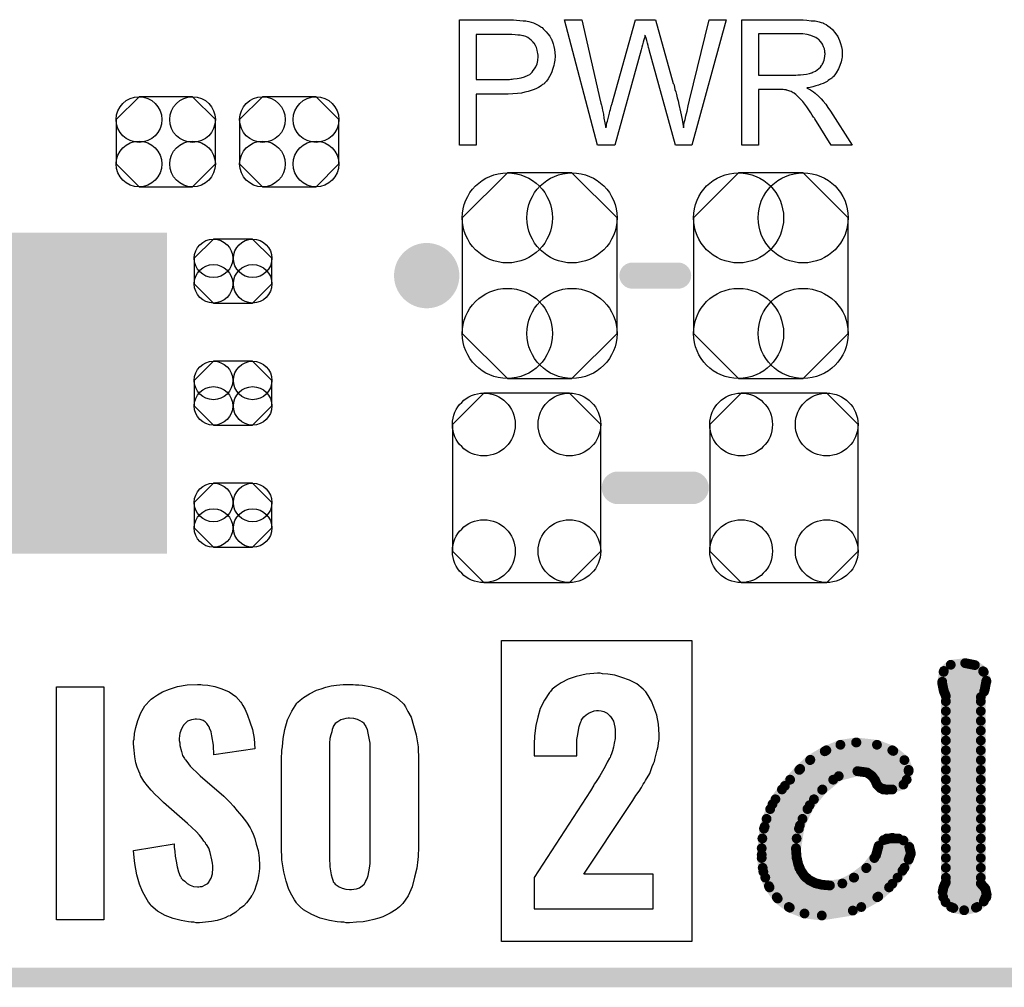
# Model space of a CAD drawing. Extents: x -0.07 to 0.95, y -0.15 to 2.1.
# Tile 2 of 15: x 0.35 to 0.65, y -0.15 to 0.14. Entities that reach past the tile are written whole.
import ezdxf

# ---------------------------------------------------------------- set-up
doc = ezdxf.new("R2010")
doc.units = 0
doc.layers.get('0').update_dxf_attribs({"linetype": 'CONTINUOUS'})
for name, color, linetype in [('gko', 6, 'CONTINUOUS'), ('gto', 2, 'CONTINUOUS'), ('gts', 1, 'CONTINUOUS')]:
    doc.layers.add(name, color=color, linetype=linetype)

# ---------------------------------------------------------------- blocks, each defined once
blk = doc.blocks.new('D29')
at = {"const_width": 0.005}
blk.add_lwpolyline([(-0.0025, 0, 1), (0.0025, 0, 1)], format="xyb", close=True, dxfattribs=at)
blk = doc.blocks.new('D28')
at = {"const_width": 0.0015}
blk.add_lwpolyline([(-0.00075, 0, 1), (0.00075, 0, 1)], format="xyb", close=True, dxfattribs=at)
blk = doc.blocks.new('D26')
at = {"const_width": 0.004}
blk.add_lwpolyline([(-0.002, 0, 1), (0.002, 0, 1)], format="xyb", close=True, dxfattribs=at)
blk = doc.blocks.new('D66')
blk.add_lwpolyline([(-0.0152, 0.0068), (-0.0152, -0.0068), (-0.0082, -0.0138), (0.0082, -0.0138), (0.0152, -0.0068), (0.0152, 0.0068), (0.0082, 0.0138), (-0.0082, 0.0138)], close=True)
for centre in [(-0.0082, 0.0068), (0.0082, 0.0068), (-0.0082, -0.0068), (0.0082, -0.0068)]:
    blk.add_circle(centre, 0.007)
blk = doc.blocks.new('D67')
blk.add_lwpolyline([(-0.0237, 0.0177), (-0.0237, -0.0177), (-0.0099, -0.0315), (0.0099, -0.0315), (0.0237, -0.0177), (0.0237, 0.0177), (0.0099, 0.0315), (-0.0099, 0.0315)], close=True)
for centre in [(-0.0099, 0.0177), (0.0099, 0.0177), (-0.0099, -0.0177), (0.0099, -0.0177)]:
    blk.add_circle(centre, 0.0138)
blk = doc.blocks.new('D68')
blk.add_lwpolyline([(0.0227, -0.0194), (0.0227, 0.0194), (0.0131, 0.029), (-0.0131, 0.029), (-0.0227, 0.0194), (-0.0227, -0.0194), (-0.0131, -0.029), (0.0131, -0.029)], close=True)
for centre in [(-0.0131, 0.0194), (0.0131, 0.0194), (-0.0131, -0.0194), (0.0131, -0.0194)]:
    blk.add_circle(centre, 0.0096)
blk = doc.blocks.new('D58')
at = {"const_width": 0.0984}
blk.add_lwpolyline([(-0.0315, 0), (0.0315, 0)], dxfattribs=at)
blk = doc.blocks.new('D69')
blk.add_lwpolyline([(0.006, 0.0098), (-0.006, 0.0098), (-0.0119, 0.0039), (-0.0119, -0.0039), (-0.006, -0.0098), (0.006, -0.0098), (0.0119, -0.0039), (0.0119, 0.0039)], close=True)
for centre in [(-0.006, 0.0039), (0.006, 0.0039), (-0.006, -0.0039), (0.006, -0.0039)]:
    blk.add_circle(centre, 0.0059)

msp = doc.modelspace()

# ---------------------------------------------------------------- linework, layer by layer
at = {"layer": 'gko', "color": 6, "const_width": 0.006}
msp.add_lwpolyline([(-0.05, -0.15), (0.85, -0.15)], dxfattribs=at)
at = {"layer": 'gto', "color": 2}
for points in [[(0.4976, 0.1434), (0.4985, 0.1433), (0.4995, 0.1432), (0.5005, 0.1431), (0.5013, 0.143), (0.5014, 0.143), (0.5018, 0.1429), (0.5023, 0.1428), (0.503, 0.1426), (0.5037, 0.1424), (0.5045, 0.142), (0.5053, 0.1416), (0.506, 0.1412), (0.5061, 0.1411), (0.5064, 0.141), (0.5067, 0.1406), (0.5071, 0.1402), (0.5076, 0.1397), (0.5081, 0.1391), (0.5087, 0.1384), (0.5091, 0.1375), (0.5092, 0.1374), (0.5093, 0.1371), (0.5095, 0.1366), (0.5097, 0.136), (0.5099, 0.1352), (0.5101, 0.1343), (0.5102, 0.1333), (0.5103, 0.1322), (0.5103, 0.1322), (0.5103, 0.132), (0.5103, 0.1318), (0.5102, 0.1314), (0.5102, 0.131), (0.5101, 0.1305), (0.51, 0.13), (0.5099, 0.1294), (0.5095, 0.1281), (0.5093, 0.1274), (0.509, 0.1267), (0.5086, 0.126), (0.5082, 0.1253), (0.5077, 0.1246), (0.5071, 0.124), (0.5071, 0.1239), (0.507, 0.1238), (0.5068, 0.1236), (0.5065, 0.1235), (0.5062, 0.1232), (0.5058, 0.1229), (0.5052, 0.1226), (0.5046, 0.1223), (0.5039, 0.122), (0.503, 0.1217), (0.5021, 0.1214), (0.5011, 0.1212), (0.5, 0.1209), (0.4988, 0.1208), (0.4974, 0.1207), (0.4959, 0.1206), (0.4861, 0.1206), (0.4861, 0.105), (0.481, 0.105), (0.481, 0.1434), (0.4968, 0.1434), (0.4976, 0.1434)], [(0.5522, 0.105), (0.5472, 0.105), (0.5391, 0.1342), (0.5391, 0.1343), (0.5391, 0.1344), (0.539, 0.1346), (0.5389, 0.1349), (0.5388, 0.1355), (0.5386, 0.1362), (0.5384, 0.137), (0.5382, 0.1377), (0.538, 0.1383), (0.5379, 0.1386), (0.5379, 0.1387), (0.5379, 0.1387), (0.5378, 0.1386), (0.5378, 0.1383), (0.5377, 0.1378), (0.5375, 0.1372), (0.5373, 0.1365), (0.5371, 0.1357), (0.5369, 0.135), (0.5367, 0.1342), (0.5286, 0.105), (0.5233, 0.105), (0.5132, 0.1434), (0.5185, 0.1434), (0.5242, 0.1182), (0.5242, 0.1182), (0.5243, 0.118), (0.5243, 0.1178), (0.5244, 0.1175), (0.5245, 0.1172), (0.5246, 0.1168), (0.5247, 0.1163), (0.5248, 0.1157), (0.5251, 0.1145), (0.5253, 0.1132), (0.5256, 0.1118), (0.5259, 0.1103), (0.5259, 0.1104), (0.526, 0.1106), (0.5261, 0.1109), (0.5261, 0.1113), (0.5262, 0.1118), (0.5264, 0.1123), (0.5267, 0.1135), (0.527, 0.1148), (0.5271, 0.1154), (0.5273, 0.1159), (0.5274, 0.1164), (0.5275, 0.1169), (0.5276, 0.1172), (0.5277, 0.1174), (0.5349, 0.1434), (0.5411, 0.1434), (0.5465, 0.1239), (0.5465, 0.1239), (0.5467, 0.1236), (0.5468, 0.1232), (0.5469, 0.1227), (0.547, 0.122), (0.5473, 0.1213), (0.5475, 0.1205), (0.5477, 0.1195), (0.548, 0.1185), (0.5482, 0.1174), (0.5487, 0.1152), (0.5492, 0.1128), (0.5496, 0.1103), (0.5496, 0.1104), (0.5497, 0.1105), (0.5497, 0.1107), (0.5498, 0.111), (0.5498, 0.1113), (0.5499, 0.1117), (0.55, 0.1122), (0.5502, 0.1128), (0.5504, 0.114), (0.5508, 0.1154), (0.5511, 0.117), (0.5515, 0.1187), (0.5575, 0.1434), (0.5627, 0.1434), (0.5522, 0.105)], [(0.5858, 0.1434), (0.5863, 0.1434), (0.5874, 0.1433), (0.5887, 0.1431), (0.59, 0.143), (0.5912, 0.1427), (0.5918, 0.1425), (0.5923, 0.1424), (0.5924, 0.1424), (0.5924, 0.1423), (0.5928, 0.1421), (0.5933, 0.1419), (0.5939, 0.1415), (0.5946, 0.141), (0.5953, 0.1404), (0.5959, 0.1396), (0.5966, 0.1387), (0.5966, 0.1386), (0.5967, 0.1386), (0.5969, 0.1382), (0.5971, 0.1377), (0.5974, 0.137), (0.5977, 0.1361), (0.598, 0.1351), (0.5982, 0.1341), (0.5982, 0.1329), (0.5982, 0.1329), (0.5982, 0.1328), (0.5982, 0.1325), (0.5982, 0.1322), (0.5982, 0.1319), (0.5981, 0.1315), (0.5979, 0.1305), (0.5975, 0.1294), (0.5971, 0.1283), (0.5964, 0.1271), (0.596, 0.1265), (0.5956, 0.126), (0.5955, 0.1259), (0.5954, 0.1259), (0.5953, 0.1257), (0.5951, 0.1255), (0.5948, 0.1253), (0.5944, 0.1251), (0.594, 0.1248), (0.5936, 0.1245), (0.593, 0.1242), (0.5924, 0.1239), (0.5917, 0.1236), (0.591, 0.1233), (0.5902, 0.1231), (0.5893, 0.1228), (0.5884, 0.1226), (0.5874, 0.1225), (0.5875, 0.1224), (0.5877, 0.1223), (0.5881, 0.1221), (0.5885, 0.1219), (0.5895, 0.1213), (0.59, 0.1209), (0.5904, 0.1205), (0.5906, 0.1204), (0.5908, 0.1202), (0.5913, 0.1197), (0.5918, 0.1192), (0.5924, 0.1184), (0.5932, 0.1175), (0.5939, 0.1165), (0.5947, 0.1154), (0.6013, 0.105), (0.5949, 0.105), (0.5899, 0.113), (0.5899, 0.113), (0.5898, 0.1132), (0.5897, 0.1133), (0.5895, 0.1135), (0.5891, 0.1142), (0.5886, 0.1149), (0.588, 0.1158), (0.5874, 0.1167), (0.5868, 0.1175), (0.5862, 0.1183), (0.5862, 0.1183), (0.586, 0.1185), (0.5857, 0.1189), (0.5853, 0.1193), (0.5845, 0.1201), (0.5841, 0.1205), (0.5836, 0.1208), (0.5836, 0.1209), (0.5835, 0.1209), (0.5832, 0.121), (0.5829, 0.1212), (0.5826, 0.1214), (0.5822, 0.1215), (0.5813, 0.1218), (0.5812, 0.1218), (0.5811, 0.1219), (0.5809, 0.1219), (0.5806, 0.1219), (0.5802, 0.122), (0.5798, 0.122), (0.5792, 0.122), (0.5726, 0.122), (0.5726, 0.105), (0.5675, 0.105), (0.5675, 0.1434), (0.5853, 0.1434), (0.5858, 0.1434)], [(0.4971, 0.1389), (0.4861, 0.1389), (0.4861, 0.1251), (0.4964, 0.1251), (0.4968, 0.1252), (0.4972, 0.1252), (0.4976, 0.1253), (0.4987, 0.1254), (0.4999, 0.1256), (0.501, 0.1259), (0.5021, 0.1264), (0.5026, 0.1266), (0.503, 0.127), (0.5031, 0.1271), (0.5033, 0.1273), (0.5036, 0.1278), (0.504, 0.1283), (0.5044, 0.129), (0.5048, 0.1299), (0.505, 0.1309), (0.5051, 0.1321), (0.5051, 0.1321), (0.5051, 0.1322), (0.5051, 0.1325), (0.505, 0.133), (0.5049, 0.1335), (0.5048, 0.1341), (0.5046, 0.1349), (0.5043, 0.1355), (0.5039, 0.1362), (0.5038, 0.1362), (0.5036, 0.1365), (0.5034, 0.1367), (0.503, 0.1371), (0.5025, 0.1375), (0.502, 0.1379), (0.5014, 0.1382), (0.5006, 0.1385), (0.5006, 0.1385), (0.5004, 0.1385), (0.5, 0.1386), (0.4996, 0.1387), (0.4989, 0.1387), (0.4981, 0.1388), (0.4971, 0.1389)], [(0.5847, 0.1391), (0.5726, 0.1391), (0.5726, 0.1264), (0.5841, 0.1264), (0.5847, 0.1265), (0.5855, 0.1265), (0.5864, 0.1266), (0.5873, 0.1267), (0.5882, 0.1269), (0.5889, 0.1271), (0.5891, 0.1271), (0.5893, 0.1273), (0.5896, 0.1274), (0.5901, 0.1276), (0.5906, 0.128), (0.5911, 0.1284), (0.5916, 0.1289), (0.5919, 0.1294), (0.592, 0.1295), (0.5921, 0.1297), (0.5923, 0.13), (0.5925, 0.1305), (0.5927, 0.131), (0.5928, 0.1315), (0.5929, 0.1322), (0.593, 0.1329), (0.593, 0.1329), (0.593, 0.133), (0.5929, 0.1333), (0.5929, 0.1338), (0.5928, 0.1345), (0.5925, 0.1351), (0.5922, 0.1359), (0.5917, 0.1366), (0.591, 0.1374), (0.5909, 0.1374), (0.5906, 0.1376), (0.5902, 0.1379), (0.5894, 0.1382), (0.5886, 0.1386), (0.5875, 0.1389), (0.5862, 0.1391), (0.5847, 0.1391)], [(0.5522, -0.139), (0.4939, -0.139), (0.4939, -0.0468), (0.5522, -0.0468), (0.5522, -0.139)], [(0.5241, -0.0568), (0.5233, -0.0568), (0.5198, -0.0571), (0.5168, -0.0578), (0.5143, -0.0586), (0.5122, -0.0597), (0.5107, -0.0608), (0.5094, -0.0617), (0.5089, -0.0624), (0.5086, -0.0627), (0.5071, -0.065), (0.5058, -0.0676), (0.505, -0.0703), (0.5044, -0.0728), (0.5041, -0.0751), (0.504, -0.0761), (0.504, -0.0769), (0.5039, -0.0776), (0.5039, -0.0821), (0.517, -0.0821), (0.517, -0.0789), (0.517, -0.0771), (0.5173, -0.0756), (0.5175, -0.0742), (0.5177, -0.0731), (0.518, -0.0722), (0.5182, -0.0717), (0.5184, -0.0713), (0.5184, -0.0711), (0.5191, -0.0701), (0.5198, -0.0695), (0.5208, -0.0689), (0.5216, -0.0686), (0.5223, -0.0683), (0.523, -0.0682), (0.5236, -0.0682), (0.5244, -0.0683), (0.5252, -0.0685), (0.5263, -0.069), (0.527, -0.0697), (0.5273, -0.0699), (0.5273, -0.07), (0.5277, -0.0707), (0.5282, -0.0715), (0.5286, -0.0733), (0.5287, -0.074), (0.5287, -0.0747), (0.5287, -0.0751), (0.5287, -0.0753), (0.5287, -0.0768), (0.5284, -0.0782), (0.5282, -0.0794), (0.5279, -0.0806), (0.5276, -0.0815), (0.5273, -0.0822), (0.5272, -0.0826), (0.527, -0.0828), (0.5263, -0.084), (0.5257, -0.0854), (0.5248, -0.0868), (0.524, -0.0882), (0.5233, -0.0893), (0.5227, -0.0903), (0.5223, -0.0908), (0.5222, -0.0911), (0.5212, -0.0928), (0.5039, -0.1194), (0.5039, -0.129), (0.5404, -0.129), (0.5404, -0.1183), (0.5191, -0.1183), (0.5329, -0.0976), (0.5341, -0.0958), (0.5351, -0.0942), (0.5361, -0.0929), (0.5368, -0.0918), (0.5373, -0.0908), (0.5377, -0.0903), (0.5379, -0.0899), (0.538, -0.0897), (0.5393, -0.0875), (0.5401, -0.0854), (0.5405, -0.0844), (0.5408, -0.0838), (0.5409, -0.0833), (0.5409, -0.0832), (0.5416, -0.0804), (0.5419, -0.0792), (0.542, -0.0781), (0.5422, -0.0771), (0.5422, -0.0756), (0.542, -0.0724), (0.5415, -0.0696), (0.5406, -0.0672), (0.5398, -0.0653), (0.5388, -0.0636), (0.5381, -0.0625), (0.5376, -0.062), (0.5373, -0.0617), (0.5354, -0.06), (0.5331, -0.0589), (0.5308, -0.0581), (0.5286, -0.0574), (0.5265, -0.0571), (0.5248, -0.057), (0.5241, -0.0568)], [(0.4023, -0.0603), (0.404, -0.0604), (0.4061, -0.0609), (0.4083, -0.0616), (0.4105, -0.0625), (0.4125, -0.0639), (0.4141, -0.0657), (0.4143, -0.066), (0.4147, -0.0667), (0.4154, -0.0679), (0.4161, -0.0696), (0.4168, -0.0717), (0.4176, -0.074), (0.4182, -0.0768), (0.4184, -0.08), (0.4058, -0.0818), (0.4058, -0.0815), (0.4058, -0.0808), (0.4057, -0.0799), (0.4057, -0.0788), (0.4052, -0.076), (0.405, -0.0747), (0.4045, -0.0736), (0.4045, -0.0735), (0.4044, -0.0732), (0.4041, -0.0728), (0.4037, -0.0722), (0.4032, -0.0717), (0.4025, -0.0713), (0.4016, -0.071), (0.4005, -0.0709), (0.4001, -0.0709), (0.3996, -0.071), (0.399, -0.0711), (0.3977, -0.0715), (0.3971, -0.0721), (0.3965, -0.0727), (0.3965, -0.0728), (0.3964, -0.0729), (0.3959, -0.0738), (0.3954, -0.0752), (0.3952, -0.0768), (0.3952, -0.077), (0.3952, -0.0774), (0.3954, -0.0781), (0.3954, -0.0789), (0.3959, -0.0808), (0.3962, -0.082), (0.3968, -0.0829), (0.3969, -0.0831), (0.3971, -0.0833), (0.3975, -0.0838), (0.398, -0.0845), (0.3986, -0.0853), (0.3994, -0.0861), (0.4005, -0.0871), (0.4016, -0.0882), (0.4089, -0.0945), (0.4091, -0.0947), (0.4097, -0.0953), (0.4107, -0.0963), (0.4118, -0.0975), (0.413, -0.0989), (0.4144, -0.1006), (0.4158, -0.1024), (0.4169, -0.1042), (0.417, -0.1044), (0.4173, -0.105), (0.4179, -0.1061), (0.4184, -0.1074), (0.4188, -0.1092), (0.4194, -0.1111), (0.4197, -0.1133), (0.4198, -0.1157), (0.4198, -0.116), (0.4198, -0.1165), (0.4197, -0.1175), (0.4195, -0.1187), (0.4193, -0.1201), (0.4188, -0.1217), (0.4183, -0.1233), (0.4175, -0.1248), (0.4173, -0.125), (0.417, -0.1255), (0.4165, -0.1262), (0.4158, -0.1271), (0.415, -0.128), (0.4137, -0.129), (0.4125, -0.13), (0.4109, -0.131), (0.4108, -0.1311), (0.4102, -0.1312), (0.4093, -0.1317), (0.4082, -0.1321), (0.4068, -0.1325), (0.4051, -0.1328), (0.4033, -0.133), (0.4014, -0.1332), (0.4004, -0.1332), (0.3997, -0.133), (0.3989, -0.133), (0.398, -0.1329), (0.3958, -0.1325), (0.3934, -0.1319), (0.3909, -0.131), (0.3886, -0.1297), (0.3865, -0.1279), (0.3864, -0.1276), (0.3858, -0.1269), (0.385, -0.1255), (0.384, -0.1237), (0.383, -0.1214), (0.3822, -0.1185), (0.3816, -0.1151), (0.3814, -0.1132), (0.3812, -0.1111), (0.3937, -0.109), (0.3937, -0.1092), (0.3937, -0.1093), (0.3937, -0.1101), (0.3939, -0.1114), (0.394, -0.1128), (0.3943, -0.1144), (0.3946, -0.1161), (0.395, -0.1176), (0.3955, -0.119), (0.3957, -0.1192), (0.3958, -0.1196), (0.3962, -0.12), (0.3969, -0.1205), (0.3976, -0.1212), (0.3986, -0.1217), (0.3996, -0.1221), (0.4008, -0.1222), (0.4012, -0.1222), (0.4016, -0.1221), (0.4022, -0.1221), (0.4034, -0.1215), (0.404, -0.1212), (0.4044, -0.1207), (0.4044, -0.1205), (0.4045, -0.1204), (0.405, -0.1196), (0.4054, -0.1182), (0.4055, -0.1165), (0.4055, -0.1164), (0.4055, -0.1158), (0.4054, -0.115), (0.4052, -0.114), (0.4047, -0.1117), (0.4043, -0.1104), (0.4036, -0.1093), (0.4034, -0.1092), (0.4033, -0.1087), (0.4027, -0.1082), (0.4022, -0.1074), (0.4014, -0.1064), (0.4004, -0.1053), (0.3991, -0.104), (0.3977, -0.1028), (0.3904, -0.0964), (0.3903, -0.0963), (0.3897, -0.0957), (0.3889, -0.0949), (0.3878, -0.0939), (0.3866, -0.0926), (0.3855, -0.0913), (0.3844, -0.0899), (0.3835, -0.0883), (0.3833, -0.0882), (0.3832, -0.0877), (0.3828, -0.0868), (0.3823, -0.0856), (0.3819, -0.0842), (0.3816, -0.0824), (0.3814, -0.0804), (0.3812, -0.0784), (0.3812, -0.0782), (0.3812, -0.0779), (0.3812, -0.0775), (0.3814, -0.077), (0.3815, -0.0753), (0.3819, -0.0734), (0.3825, -0.0713), (0.3835, -0.0689), (0.3847, -0.0668), (0.3864, -0.0649), (0.3866, -0.0647), (0.3873, -0.0642), (0.3886, -0.0634), (0.3901, -0.0625), (0.3922, -0.0617), (0.3947, -0.0609), (0.3976, -0.0603), (0.4008, -0.0602), (0.4018, -0.0602), (0.4023, -0.0603)], [(0.4492, -0.0603), (0.4502, -0.0603), (0.4513, -0.0604), (0.4537, -0.0609), (0.4565, -0.0616), (0.4591, -0.0627), (0.4616, -0.0641), (0.4627, -0.065), (0.4637, -0.066), (0.464, -0.0663), (0.4645, -0.0671), (0.4652, -0.0685), (0.4662, -0.0703), (0.467, -0.0728), (0.4678, -0.0757), (0.4684, -0.0793), (0.4685, -0.0833), (0.4685, -0.11), (0.4685, -0.1101), (0.4685, -0.1106), (0.4685, -0.1111), (0.4684, -0.1119), (0.4684, -0.1129), (0.4683, -0.1139), (0.468, -0.1165), (0.4673, -0.1193), (0.4665, -0.1222), (0.4653, -0.125), (0.4637, -0.1273), (0.4634, -0.1276), (0.4627, -0.1283), (0.4616, -0.1292), (0.4598, -0.1303), (0.4576, -0.1314), (0.4563, -0.1318), (0.4548, -0.1322), (0.4531, -0.1326), (0.4515, -0.1329), (0.4495, -0.133), (0.4474, -0.1332), (0.4463, -0.1332), (0.4456, -0.133), (0.4447, -0.133), (0.4436, -0.1329), (0.4412, -0.1325), (0.4384, -0.1318), (0.4358, -0.1307), (0.4333, -0.1293), (0.4322, -0.1283), (0.4312, -0.1273), (0.4311, -0.1271), (0.4305, -0.1262), (0.4297, -0.1248), (0.4288, -0.123), (0.428, -0.1205), (0.4272, -0.1176), (0.4266, -0.114), (0.4265, -0.11), (0.4265, -0.0833), (0.4265, -0.0832), (0.4265, -0.0828), (0.4265, -0.0822), (0.4266, -0.0814), (0.4266, -0.0804), (0.4268, -0.0793), (0.427, -0.0768), (0.4276, -0.074), (0.4284, -0.0711), (0.4297, -0.0684), (0.4312, -0.066), (0.4315, -0.0657), (0.4322, -0.065), (0.4333, -0.0642), (0.4351, -0.0631), (0.4373, -0.062), (0.4387, -0.0616), (0.4401, -0.0611), (0.4417, -0.0607), (0.4434, -0.0604), (0.4454, -0.0602), (0.4485, -0.0602), (0.4492, -0.0603)], [(0.3721, -0.1323), (0.3576, -0.1323), (0.3576, -0.061), (0.3721, -0.061), (0.3721, -0.1323)], [(0.4474, -0.0706), (0.4469, -0.0706), (0.4462, -0.0707), (0.4455, -0.0709), (0.4447, -0.0711), (0.4438, -0.0717), (0.443, -0.0722), (0.4424, -0.0731), (0.4424, -0.0732), (0.4423, -0.0735), (0.442, -0.074), (0.4419, -0.0747), (0.4416, -0.0757), (0.4413, -0.0768), (0.4412, -0.0782), (0.4412, -0.0797), (0.4412, -0.1136), (0.4412, -0.1137), (0.4412, -0.1143), (0.4413, -0.1151), (0.4413, -0.1161), (0.4417, -0.1185), (0.442, -0.1196), (0.4424, -0.1205), (0.4424, -0.1207), (0.4427, -0.121), (0.443, -0.1214), (0.4436, -0.1218), (0.4442, -0.1222), (0.4451, -0.1226), (0.4462, -0.1229), (0.4474, -0.123), (0.448, -0.123), (0.4487, -0.1229), (0.4495, -0.1228), (0.4504, -0.1225), (0.4512, -0.1219), (0.4519, -0.1214), (0.4524, -0.1205), (0.4524, -0.1204), (0.4526, -0.1201), (0.4529, -0.1194), (0.4531, -0.1187), (0.4533, -0.1176), (0.4535, -0.1165), (0.4537, -0.1151), (0.4537, -0.1136), (0.4537, -0.0797), (0.4537, -0.0796), (0.4537, -0.079), (0.4537, -0.0782), (0.4535, -0.0772), (0.4531, -0.0752), (0.4529, -0.074), (0.4524, -0.0731), (0.4524, -0.0729), (0.4522, -0.0727), (0.4519, -0.0722), (0.4513, -0.0718), (0.4506, -0.0714), (0.4498, -0.071), (0.4487, -0.0707), (0.4474, -0.0706)]]:
    msp.add_lwpolyline(points, dxfattribs=at)
at = {"layer": 'gto', "color": 2, "const_width": 0.01}
for points in [[(0.476, 0.065, 1), (0.466, 0.065)], [(0.466, 0.065, 1), (0.476, 0.065)]]:
    msp.add_lwpolyline(points, format="xyb", dxfattribs=at)
at = {"layer": 'gto', "color": 2}
for points, const_width in [([(0.466, 0.065), (0.466, 0.065)], 0.01), ([(0.476, 0.065), (0.476, 0.065)], 0.01), ([(0.476, 0.065), (0.476, 0.065)], 0.01), ([(0.534, 0.065), (0.548, 0.065)], 0.008), ([(0.5296, 0), (0.5524, 0)], 0.01), ([(0.6294, -0.0561), (0.6315, -0.0542)], 0.003), ([(0.6315, -0.0542), (0.6359, -0.0537)], 0.003), ([(0.6359, -0.0537), (0.6389, -0.0543)], 0.003), ([(0.6389, -0.0543), (0.6414, -0.0562)], 0.003), ([(0.6289, -0.0599), (0.6294, -0.0561)], 0.003), ([(0.6293, -0.0564), (0.6416, -0.0564)], 0.003), ([(0.6414, -0.0562), (0.6424, -0.0591)], 0.003), ([(0.6289, -0.0594), (0.6424, -0.0594)], 0.003), ([(0.6289, -0.0599), (0.6293, -0.062)], 0.003), ([(0.6407, -0.0641), (0.6419, -0.0618)], 0.003), ([(0.6419, -0.0618), (0.6424, -0.0591)], 0.003), ([(0.6293, -0.062), (0.63, -0.0638)], 0.003), ([(0.6294, -0.0624), (0.6417, -0.0624)], 0.003), ([(0.63, -0.1208), (0.63, -0.0638)], 0.003), ([(0.6407, -0.1212), (0.6407, -0.0641)], 0.003), ([(0.63, -0.0654), (0.6407, -0.0654)], 0.003), ([(0.63, -0.0684), (0.6407, -0.0684)], 0.003), ([(0.63, -0.0714), (0.6407, -0.0714)], 0.003), ([(0.63, -0.0744), (0.6407, -0.0744)], 0.003), ([(0.5929, -0.0807), (0.5977, -0.0787)], 0.003), ([(0.5977, -0.0787), (0.6025, -0.078)], 0.003), ([(0.6025, -0.078), (0.6026, -0.078)], 0.003), ([(0.6026, -0.078), (0.6089, -0.0787)], 0.003), ([(0.6089, -0.0787), (0.6139, -0.0806)], 0.003), ([(0.63, -0.0774), (0.6407, -0.0774)], 0.003), ([(0.5885, -0.0833), (0.5929, -0.0807)], 0.003), ([(0.5934, -0.0804), (0.6136, -0.0804)], 0.003), ([(0.6139, -0.0806), (0.6173, -0.0834)], 0.003), ([(0.63, -0.0804), (0.6407, -0.0804)], 0.003), ([(0.5854, -0.0861), (0.5885, -0.0833)], 0.003), ([(0.5884, -0.0834), (0.6173, -0.0834)], 0.003), ([(0.6173, -0.0834), (0.6186, -0.0868)], 0.003), ([(0.63, -0.0834), (0.6407, -0.0834)], 0.003), ([(0.5807, -0.0913), (0.5854, -0.0861)], 0.003), ([(0.5851, -0.0864), (0.6186, -0.0864)], 0.003), ([(0.5921, -0.0925), (0.5972, -0.0883)], 0.003), ([(0.5972, -0.0883), (0.6029, -0.0868)], 0.003), ([(0.6029, -0.0868), (0.6059, -0.0872)], 0.003), ([(0.6059, -0.0872), (0.6074, -0.0883)], 0.003), ([(0.6074, -0.0883), (0.6083, -0.0895)], 0.003), ([(0.617, -0.0909), (0.6186, -0.0868)], 0.003), ([(0.63, -0.0864), (0.6407, -0.0864)], 0.003), ([(0.5769, -0.0969), (0.5807, -0.0913)], 0.003), ([(0.5823, -0.0894), (0.5955, -0.0894)], 0.003), ([(0.6082, -0.0894), (0.618, -0.0894)], 0.003), ([(0.6083, -0.0895), (0.6089, -0.0909)], 0.003), ([(0.6089, -0.0909), (0.61, -0.092)], 0.003), ([(0.6119, -0.0925), (0.617, -0.0909)], 0.003), ([(0.63, -0.0894), (0.6407, -0.0894)], 0.003), ([(0.5798, -0.0924), (0.5922, -0.0924)], 0.003), ([(0.5883, -0.0972), (0.5921, -0.0925)], 0.003), ([(0.61, -0.092), (0.6119, -0.0925)], 0.003), ([(0.6108, -0.0924), (0.6136, -0.0924)], 0.003), ([(0.63, -0.0924), (0.6407, -0.0924)], 0.003), ([(0.5745, -0.1038), (0.5769, -0.0969)], 0.003), ([(0.5778, -0.0954), (0.5896, -0.0954)], 0.003), ([(0.5853, -0.1034), (0.5883, -0.0972)], 0.003), ([(0.63, -0.0954), (0.6407, -0.0954)], 0.003), ([(0.5762, -0.0984), (0.5876, -0.0984)], 0.003), ([(0.63, -0.0984), (0.6407, -0.0984)], 0.003), ([(0.5736, -0.1124), (0.5745, -0.1038)], 0.003), ([(0.5751, -0.1014), (0.5861, -0.1014)], 0.003), ([(0.5841, -0.1107), (0.5853, -0.1034)], 0.003), ([(0.63, -0.1014), (0.6407, -0.1014)], 0.003), ([(0.5743, -0.1044), (0.585, -0.1044)], 0.003), ([(0.63, -0.1044), (0.6407, -0.1044)], 0.003), ([(0.5738, -0.1074), (0.5843, -0.1074)], 0.003), ([(0.6086, -0.1126), (0.6094, -0.1097)], 0.003), ([(0.6094, -0.1097), (0.6109, -0.1079)], 0.003), ([(0.6109, -0.1079), (0.6136, -0.1072)], 0.003), ([(0.6119, -0.1074), (0.6155, -0.1074)], 0.003), ([(0.6136, -0.1072), (0.617, -0.108)], 0.003), ([(0.617, -0.108), (0.6188, -0.11)], 0.003), ([(0.6188, -0.11), (0.6193, -0.112)], 0.003), ([(0.63, -0.1074), (0.6407, -0.1074)], 0.003), ([(0.5736, -0.1104), (0.5841, -0.1104)], 0.003), ([(0.5736, -0.1124), (0.5741, -0.1176)], 0.003), ([(0.5841, -0.1107), (0.5843, -0.1132)], 0.003), ([(0.6056, -0.1165), (0.6086, -0.1126)], 0.003), ([(0.6092, -0.1104), (0.6189, -0.1104)], 0.003), ([(0.6186, -0.1139), (0.6193, -0.112)], 0.003), ([(0.63, -0.1104), (0.6407, -0.1104)], 0.003), ([(0.5736, -0.1134), (0.5843, -0.1134)], 0.003), ([(0.5843, -0.1132), (0.5848, -0.1154)], 0.003), ([(0.5848, -0.1154), (0.5856, -0.1173)], 0.003), ([(0.6081, -0.1134), (0.6188, -0.1134)], 0.003), ([(0.6167, -0.1173), (0.6186, -0.1139)], 0.003), ([(0.63, -0.1134), (0.6407, -0.1134)], 0.003), ([(0.5739, -0.1164), (0.5851, -0.1164)], 0.003), ([(0.5741, -0.1176), (0.5758, -0.122)], 0.003), ([(0.5856, -0.1173), (0.5867, -0.1189)], 0.003), ([(0.5867, -0.1189), (0.5882, -0.1202)], 0.003), ([(0.6018, -0.1194), (0.6056, -0.1165)], 0.003), ([(0.6057, -0.1164), (0.6173, -0.1164)], 0.003), ([(0.6136, -0.1213), (0.6167, -0.1173)], 0.003), ([(0.63, -0.1164), (0.6407, -0.1164)], 0.003), ([(0.5747, -0.1194), (0.5872, -0.1194)], 0.003), ([(0.5758, -0.122), (0.5785, -0.1258)], 0.003), ([(0.5882, -0.1202), (0.59, -0.1211)], 0.003), ([(0.59, -0.1211), (0.5921, -0.1216)], 0.003), ([(0.5921, -0.1216), (0.5945, -0.1218)], 0.003), ([(0.5945, -0.1218), (0.5983, -0.1212)], 0.003), ([(0.5983, -0.1212), (0.6018, -0.1194)], 0.003), ([(0.6019, -0.1194), (0.6152, -0.1194)], 0.003), ([(0.6093, -0.1252), (0.6136, -0.1213)], 0.003), ([(0.6293, -0.1223), (0.63, -0.1208)], 0.003), ([(0.63, -0.1194), (0.6407, -0.1194)], 0.003), ([(0.6407, -0.1212), (0.6421, -0.1228)], 0.003), ([(0.576, -0.1224), (0.6126, -0.1224)], 0.003), ([(0.629, -0.1238), (0.6293, -0.1223)], 0.003), ([(0.629, -0.1238), (0.6299, -0.1269)], 0.003), ([(0.6293, -0.1224), (0.6418, -0.1224)], 0.003), ([(0.6416, -0.1267), (0.6425, -0.1246)], 0.003), ([(0.6421, -0.1228), (0.6425, -0.1246)], 0.003), ([(0.5782, -0.1254), (0.609, -0.1254)], 0.003), ([(0.5785, -0.1258), (0.5822, -0.1286)], 0.003), ([(0.6015, -0.1295), (0.6093, -0.1252)], 0.003), ([(0.6292, -0.1254), (0.6424, -0.1254)], 0.003), ([(0.6299, -0.1269), (0.6323, -0.1287)], 0.003), ([(0.6392, -0.1286), (0.6416, -0.1267)], 0.003), ([(0.5819, -0.1284), (0.6041, -0.1284)], 0.003), ([(0.5822, -0.1286), (0.5867, -0.1304)], 0.003), ([(0.5867, -0.1304), (0.592, -0.131)], 0.003), ([(0.592, -0.131), (0.6015, -0.1295)], 0.003), ([(0.6316, -0.1284), (0.6396, -0.1284)], 0.003), ([(0.6323, -0.1287), (0.6356, -0.1294)], 0.003), ([(0.6356, -0.1294), (0.6392, -0.1286)], 0.003)]:
    msp.add_lwpolyline(points, dxfattribs=dict(at, const_width=const_width))

# ---------------------------------------------------------------- block references
at = {"layer": 'gto'}
for name, p in [('D29', (0.466, 0.065)), ('D29', (0.466, 0.065)), ('D29', (0.476, 0.065)), ('D29', (0.476, 0.065)), ('D29', (0.476, 0.065)), ('D29', (0.476, 0.065)), ('D26', (0.534, 0.065)), ('D26', (0.548, 0.065)), ('D29', (0.5296, 0)), ('D29', (0.5524, 0)), ('D28', (0.6315, -0.0542)), ('D28', (0.6359, -0.0537)), ('D28', (0.6389, -0.0543)), ('D28', (0.6293, -0.0564)), ('D28', (0.6294, -0.0561)), ('D28', (0.6414, -0.0562)), ('D28', (0.6416, -0.0564)), ('D28', (0.6289, -0.0594)), ('D28', (0.6289, -0.0599)), ('D28', (0.6289, -0.0599)), ('D28', (0.6419, -0.0618)), ('D28', (0.6419, -0.0618)), ('D28', (0.6424, -0.0591)), ('D28', (0.6424, -0.0591)), ('D28', (0.6424, -0.0594)), ('D28', (0.6293, -0.062)), ('D28', (0.6293, -0.062)), ('D28', (0.6294, -0.0624)), ('D28', (0.63, -0.0638)), ('D28', (0.63, -0.0638)), ('D28', (0.6407, -0.0641)), ('D28', (0.6407, -0.0641)), ('D28', (0.6417, -0.0624)), ('D28', (0.63, -0.0654)), ('D28', (0.6407, -0.0654)), ('D28', (0.63, -0.0684)), ('D28', (0.6407, -0.0684)), ('D28', (0.63, -0.0714)), ('D28', (0.6407, -0.0714)), ('D28', (0.63, -0.0744)), ('D28', (0.6407, -0.0744)), ('D28', (0.5977, -0.0787)), ('D28', (0.6025, -0.078)), ('D28', (0.6025, -0.078)), ('D28', (0.6026, -0.078)), ('D28', (0.6089, -0.0787)), ('D28', (0.63, -0.0774)), ('D28', (0.6407, -0.0774)), ('D28', (0.5929, -0.0807)), ('D28', (0.5934, -0.0804)), ('D28', (0.6136, -0.0804)), ('D28', (0.6139, -0.0806)), ('D28', (0.63, -0.0804)), ('D28', (0.6407, -0.0804)), ('D28', (0.5884, -0.0834)), ('D28', (0.5885, -0.0833)), ('D28', (0.6173, -0.0834)), ('D28', (0.6173, -0.0834)), ('D28', (0.63, -0.0834)), ('D28', (0.6407, -0.0834)), ('D28', (0.5851, -0.0864)), ('D28', (0.5854, -0.0861)), ('D28', (0.5972, -0.0883)), ('D28', (0.5972, -0.0883)), ('D28', (0.6029, -0.0868)), ('D28', (0.6029, -0.0868)), ('D28', (0.6059, -0.0872)), ('D28', (0.6059, -0.0872)), ('D28', (0.6074, -0.0883)), ('D28', (0.6074, -0.0883)), ('D28', (0.6186, -0.0864)), ('D28', (0.6186, -0.0868)), ('D28', (0.6186, -0.0868)), ('D28', (0.63, -0.0864)), ('D28', (0.6407, -0.0864)), ('D28', (0.5807, -0.0913)), ('D28', (0.5823, -0.0894)), ('D28', (0.5955, -0.0894)), ('D28', (0.6082, -0.0894)), ('D28', (0.6083, -0.0895)), ('D28', (0.6083, -0.0895)), ('D28', (0.6089, -0.0909)), ('D28', (0.6089, -0.0909)), ('D28', (0.617, -0.0909)), ('D28', (0.617, -0.0909)), ('D28', (0.618, -0.0894)), ('D28', (0.63, -0.0894)), ('D28', (0.6407, -0.0894)), ('D28', (0.5798, -0.0924)), ('D28', (0.5921, -0.0925)), ('D28', (0.5921, -0.0925)), ('D28', (0.5922, -0.0924)), ('D28', (0.61, -0.092)), ('D28', (0.61, -0.092)), ('D28', (0.6108, -0.0924)), ('D28', (0.6119, -0.0925)), ('D28', (0.6119, -0.0925)), ('D28', (0.6136, -0.0924)), ('D28', (0.63, -0.0924)), ('D28', (0.6407, -0.0924)), ('D28', (0.5769, -0.0969)), ('D28', (0.5778, -0.0954)), ('D28', (0.5883, -0.0972)), ('D28', (0.5883, -0.0972)), ('D28', (0.5896, -0.0954)), ('D28', (0.63, -0.0954)), ('D28', (0.6407, -0.0954)), ('D28', (0.5762, -0.0984)), ('D28', (0.5876, -0.0984)), ('D28', (0.63, -0.0984)), ('D28', (0.6407, -0.0984)), ('D28', (0.5745, -0.1038)), ('D28', (0.5751, -0.1014)), ('D28', (0.5853, -0.1034)), ('D28', (0.5853, -0.1034)), ('D28', (0.5861, -0.1014)), ('D28', (0.63, -0.1014)), ('D28', (0.6407, -0.1014)), ('D28', (0.5743, -0.1044)), ('D28', (0.585, -0.1044)), ('D28', (0.63, -0.1044)), ('D28', (0.6407, -0.1044)), ('D28', (0.5738, -0.1074)), ('D28', (0.5843, -0.1074)), ('D28', (0.6094, -0.1097)), ('D28', (0.6109, -0.1079)), ('D28', (0.6119, -0.1074)), ('D28', (0.6136, -0.1072)), ('D28', (0.6155, -0.1074)), ('D28', (0.617, -0.108)), ('D28', (0.6188, -0.11)), ('D28', (0.63, -0.1074)), ('D28', (0.6407, -0.1074)), ('D28', (0.5736, -0.1104)), ('D28', (0.5736, -0.1124)), ('D28', (0.5736, -0.1124)), ('D28', (0.5841, -0.1104)), ('D28', (0.5841, -0.1107)), ('D28', (0.5841, -0.1107)), ('D28', (0.6086, -0.1126)), ('D28', (0.6092, -0.1104)), ('D28', (0.6189, -0.1104)), ('D28', (0.6193, -0.112)), ('D28', (0.6193, -0.112)), ('D28', (0.63, -0.1104)), ('D28', (0.6407, -0.1104)), ('D28', (0.5736, -0.1134)), ('D28', (0.5843, -0.1132)), ('D28', (0.5843, -0.1134)), ('D28', (0.5848, -0.1154)), ('D28', (0.6081, -0.1134)), ('D28', (0.6186, -0.1139)), ('D28', (0.6186, -0.1139)), ('D28', (0.6188, -0.1134)), ('D28', (0.63, -0.1134)), ('D28', (0.6407, -0.1134)), ('D28', (0.5739, -0.1164)), ('D28', (0.5741, -0.1176)), ('D28', (0.5741, -0.1176)), ('D28', (0.5851, -0.1164)), ('D28', (0.5856, -0.1173)), ('D28', (0.5867, -0.1189)), ('D28', (0.6056, -0.1165)), ('D28', (0.6057, -0.1164)), ('D28', (0.6167, -0.1173)), ('D28', (0.6167, -0.1173)), ('D28', (0.6173, -0.1164)), ('D28', (0.63, -0.1164)), ('D28', (0.6407, -0.1164)), ('D28', (0.5747, -0.1194)), ('D28', (0.5758, -0.122)), ('D28', (0.5758, -0.122)), ('D28', (0.5872, -0.1194)), ('D28', (0.5882, -0.1202)), ('D28', (0.59, -0.1211)), ('D28', (0.5921, -0.1216)), ('D28', (0.5945, -0.1218)), ('D28', (0.5983, -0.1212)), ('D28', (0.6018, -0.1194)), ('D28', (0.6019, -0.1194)), ('D28', (0.6136, -0.1213)), ('D28', (0.6136, -0.1213)), ('D28', (0.6152, -0.1194)), ('D28', (0.63, -0.1194)), ('D28', (0.63, -0.1208)), ('D28', (0.63, -0.1208)), ('D28', (0.6407, -0.1194)), ('D28', (0.6407, -0.1212)), ('D28', (0.6407, -0.1212)), ('D28', (0.576, -0.1224)), ('D28', (0.6126, -0.1224)), ('D28', (0.629, -0.1238)), ('D28', (0.629, -0.1238)), ('D28', (0.6293, -0.1223)), ('D28', (0.6293, -0.1224)), ('D28', (0.6418, -0.1224)), ('D28', (0.6421, -0.1228)), ('D28', (0.6425, -0.1246)), ('D28', (0.6425, -0.1246)), ('D28', (0.5782, -0.1254)), ('D28', (0.5785, -0.1258)), ('D28', (0.5785, -0.1258)), ('D28', (0.609, -0.1254)), ('D28', (0.6093, -0.1252)), ('D28', (0.6093, -0.1252)), ('D28', (0.6292, -0.1254)), ('D28', (0.6299, -0.1269)), ('D28', (0.6299, -0.1269)), ('D28', (0.6416, -0.1267)), ('D28', (0.6416, -0.1267)), ('D28', (0.6424, -0.1254)), ('D28', (0.5819, -0.1284)), ('D28', (0.5822, -0.1286)), ('D28', (0.5822, -0.1286)), ('D28', (0.5867, -0.1304)), ('D28', (0.5867, -0.1304)), ('D28', (0.592, -0.131)), ('D28', (0.592, -0.131)), ('D28', (0.6015, -0.1295)), ('D28', (0.6015, -0.1295)), ('D28', (0.6041, -0.1284)), ('D28', (0.6316, -0.1284)), ('D28', (0.6323, -0.1287)), ('D28', (0.6323, -0.1287)), ('D28', (0.6356, -0.1294)), ('D28', (0.6356, -0.1294)), ('D28', (0.6392, -0.1286)), ('D28', (0.6392, -0.1286)), ('D28', (0.6396, -0.1284))]:
    msp.add_blockref(name, p, dxfattribs=at)
at = {"layer": 'gts'}
for name, p in [('D66', (0.3911, 0.106)), ('D66', (0.4289, 0.106)), ('D67', (0.5056, 0.065)), ('D67', (0.5764, 0.065)), ('D58', (0.36, 0.029)), ('D69', (0.4117, 0.0664)), ('D69', (0.4117, 0.029)), ('D68', (0.5016, 0)), ('D68', (0.5804, 0)), ('D69', (0.4117, -0.0084))]:
    msp.add_blockref(name, p, dxfattribs=at)

doc.saveas('drawing.dxf')
